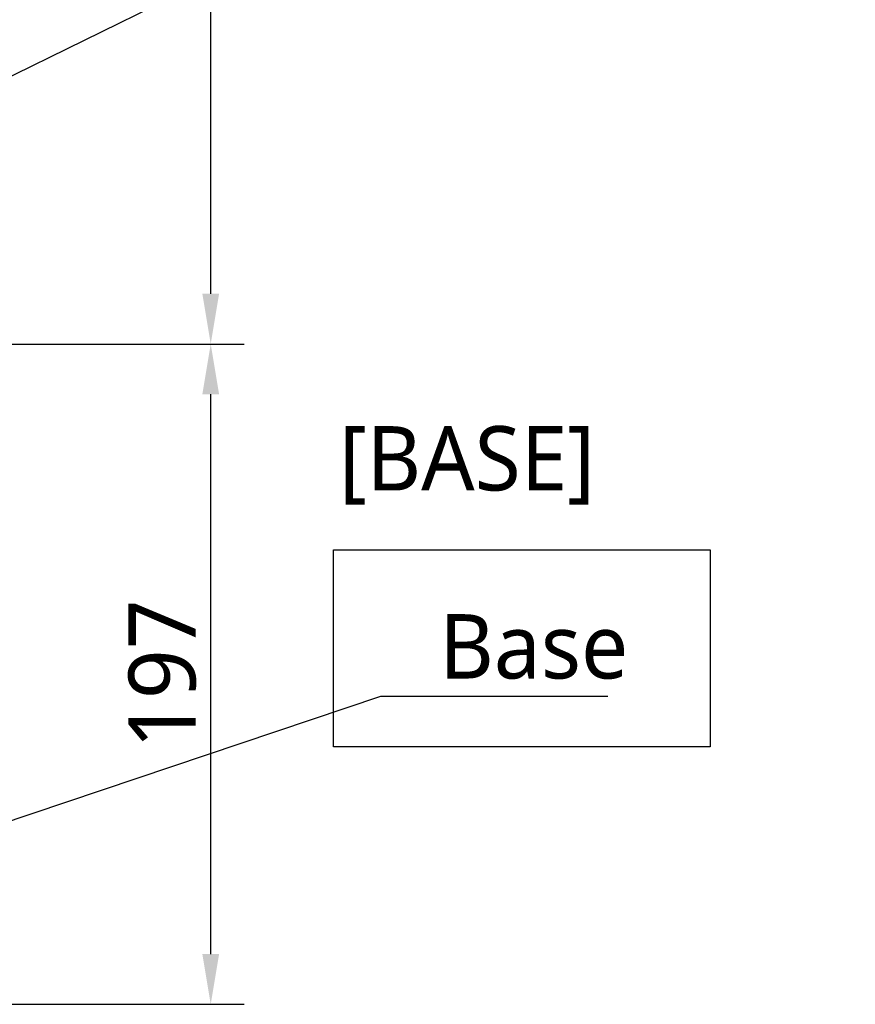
# Model space of a CAD drawing. Header units: millimetres. Extents: x 0 to 5219, y 0 to 2970.
# Tile 62 of 233: x 2213 to 2462, y 741 to 1035. Entities that reach past the tile are written whole.
import ezdxf

# ---------------------------------------------------------------- set-up
doc = ezdxf.new("R2010")
doc.units = ezdxf.units.MM
doc.header["$LTSCALE"] = 0.2
doc.layers.add('05_Section Line', color=3, linetype='Continuous')
doc.styles.add('Rainbow-5.0 Style', font='malgunsl.ttf')
doc.dimstyles.new('Rainbow-5.0 Style', dxfattribs={"dimtxt": 4, "dimasz": 2.5, "dimexe": 1, "dimexo": 1, "dimgap": 1, "dimtad": 1, "dimdsep": 46, "dimtxsty": 'Rainbow-5.0 Style', "dimcen": 0, "dimclrd": 251, "dimclre": 251, "dimclrt": 7, "dimazin": 3, "dimtp": 0.1, "dimtm": 0.1, "dimtfac": 0.61, "dimtmove": 0, "dimatfit": 3, "dimfxl": 1, "dimlwd": -1, "dimlwe": -1, "dimarcsym": 1})
doc.dimstyles.new('Rainbow-5.0 Style$0', dxfattribs={"dimtxt": 4, "dimasz": 3, "dimexe": 2, "dimexo": 1, "dimgap": 0.8, "dimtad": 1, "dimzin": 9, "dimdsep": 46, "dimtxsty": 'Rainbow-5.0 Style', "dimcen": 0, "dimclrd": 251, "dimclre": 251, "dimclrt": 256, "dimadec": 1, "dimazin": 0, "dimtp": 0.1, "dimtm": 0.1, "dimtfac": 0.61, "dimtmove": 0, "dimatfit": 3, "dimfxl": 1, "dimlwd": -1, "dimlwe": -1, "dimarcsym": 1})

# ---------------------------------------------------------------- blocks, each defined once
blk = doc.blocks.new('*D119')
at = {"color": 251, "linetype": 'ByBlock', "transparency": 16777216}
for p, q in [((1955.2, 2237.9), (2279.94, 2237.9)), ((2269.94, 952.9), (2269.94, 2222.9)), ((2131.07, 937.9), (2279.94, 937.9))]:
    blk.add_line(p, q, dxfattribs=at)
at = {"color": 251, "transparency": 16777216}
for points in [[(2267.44, 2222.9), (2272.44, 2222.9), (2269.94, 2237.9)], [(2267.44, 952.9), (2272.44, 952.9), (2269.94, 937.9)]]:
    blk.add_solid(points, dxfattribs=at)
at = {"layer": 'Defpoints', "color": 0, "transparency": 16777216}
for p in [(1950.2, 2237.9), (2269.94, 2237.9), (2126.07, 937.9)]:
    blk.add_point(p, dxfattribs=at)
at = {"transparency": 16777216, "insert": (2255.54, 1587.9), "char_height": 20, "attachment_point": 5, "rotation": 90, "style": 'Rainbow-5.0 Style'}
blk.add_mtext('1300', dxfattribs=at)
blk = doc.blocks.new('*D120')
at = {"color": 251, "linetype": 'ByBlock', "transparency": 16777216}
for p, q in [((2131.07, 937.9), (2279.94, 937.9)), ((2269.94, 755.9), (2269.94, 922.9)), ((2150.46, 740.9), (2279.94, 740.9))]:
    blk.add_line(p, q, dxfattribs=at)
at = {"color": 251, "transparency": 16777216}
for points in [[(2267.44, 922.9), (2272.44, 922.9), (2269.94, 937.9)], [(2267.44, 755.9), (2272.44, 755.9), (2269.94, 740.9)]]:
    blk.add_solid(points, dxfattribs=at)
at = {"layer": 'Defpoints', "color": 0, "transparency": 16777216}
for p in [(2126.07, 937.9), (2269.94, 937.9), (2145.46, 740.9)]:
    blk.add_point(p, dxfattribs=at)
at = {"transparency": 16777216, "insert": (2255.55, 839.4), "char_height": 20, "attachment_point": 5, "rotation": 90, "style": 'Rainbow-5.0 Style'}
blk.add_mtext('197', dxfattribs=at)

msp = doc.modelspace()

# ---------------------------------------------------------------- linework, layer by layer
at = {"layer": '05_Section Line'}
msp.add_lwpolyline([(2306.599, 876.525), (2418.917, 876.525), (2418.917, 817.71), (2306.599, 817.71)], close=True, dxfattribs=at)

# ---------------------------------------------------------------- texts
at = {"color": 7, "char_height": 19.2, "attachment_point": 7, "style": 'Rainbow-5.0 Style'}
for s, insert in [('[BASE]', (2308.226, 889.957)), ('Base', (2338.14, 837.836))]:
    msp.add_mtext(s, dxfattribs=dict(at, insert=insert))

# ---------------------------------------------------------------- dimensions: what is measured, and where the dimension line sits
for base, p1, p2, picture, middle in [((2269.944, 2237.896), (2126.073, 937.896), (1950.2, 2237.896), '*D119', (2255.543, 1587.896)), ((2269.944, 937.896), (2145.458, 740.896), (2126.073, 937.896), '*D120', (2255.549, 839.396))]:
    dim = msp.add_linear_dim(base=base, p1=p1, p2=p2, angle=90, dimstyle='Rainbow-5.0 Style$0', override={"dimscale": 5, "dimtol": 0, "dimlim": 0, "dimtp": 0.1, "dimtm": 0.1, "dimtfac": 0.61, "dimtdec": 2, "dimtolj": 0, "dimtzin": 8})
    dim.commit()
    dim.dimension.update_dxf_attribs({"geometry": picture, "text_midpoint": middle})

# ---------------------------------------------------------------- leaders
at = {"annotation_type": 0, "has_hookline": 1, "hookline_direction": 0}
for points, text_width in [([(2047.458, 937.896), (2320.882, 1072.119), (2333.382, 1072.119)], 123.841), ([(2047.458, 740.896), (2320.64, 832.836), (2333.14, 832.836)], 50.304)]:
    msp.add_leader(points, dimstyle='Rainbow-5.0 Style', override={"dimscale": 5}, dxfattribs=dict(at, text_width=text_width))

doc.saveas('drawing.dxf')
